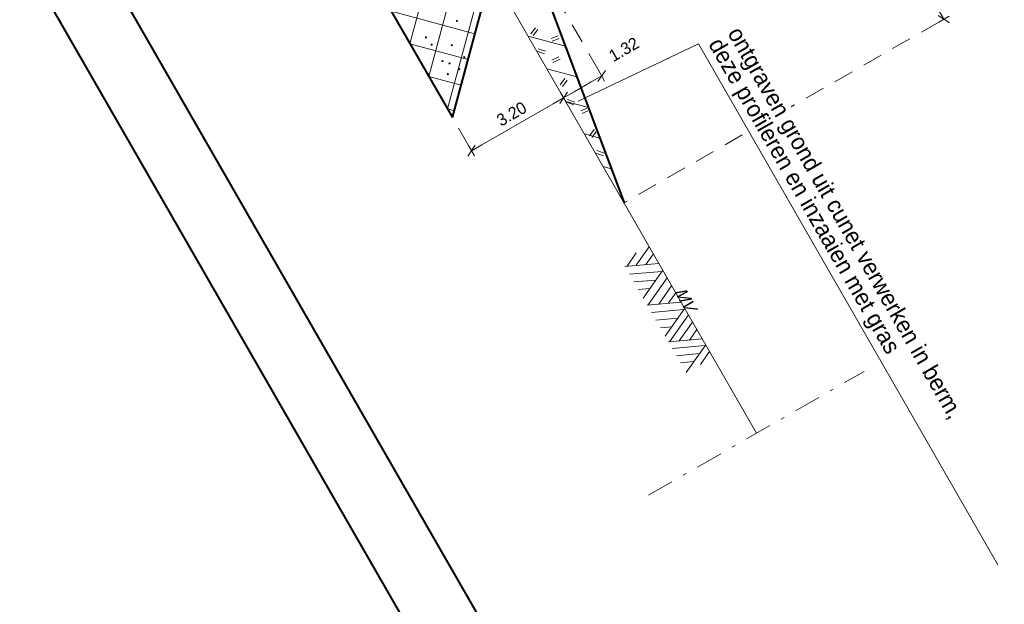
# Model space of a CAD drawing. Header units: metres. Extents: x 148742 to 148951, y 485553 to 485794.
# Tile 3 of 53: x 148809 to 148839, y 485600 to 485618. Entities that reach past the tile are written whole.
import ezdxf

# ---------------------------------------------------------------- set-up
doc = ezdxf.new("R2010")
doc.units = ezdxf.units.M
doc.header["$MEASUREMENT"] = 0
doc.linetypes.add('DGN Style 2', pattern=[1, 0.6, -0.4])
doc.linetypes.add('DGN Style 4', pattern=[1.6, 0.8, -0.4, 0, -0.4])
doc.layers.get('Defpoints').update_dxf_attribs({"color": 253, "lineweight": 13})
for name, color, linetype, lineweight in [('BWR-best-maaiveldhoogte', 2, 'Continuous', 13), ('BWR-best-situatie', 2, 'Continuous', 13), ('BWR-nieuw-raster-profielen', 7, 'Continuous', 0), ('WVB-alg-onderhoek', 7, 'Continuous', 30), ('WVB-dim-terr-maatvoering 018', 7, 'Continuous', 13), ('WVB-pen-brm-dik 018', 6, 'Continuous', 13), ('WVB-pen-brm-dik 035', 6, 'Continuous', 40), ('WVB-pen-dik 035', 1, 'Continuous', 40), ('WVB-raster-60%', 253, 'Continuous', 30)]:
    doc.layers.add(name, color=color, linetype=linetype, lineweight=lineweight)
doc.styles.add('1 50   0.18', font='WORKING.shx', dxfattribs={"height": 0.09})
doc.styles.add('1 50   0.18_0', font='WORKING.shx')
doc.styles.add('1 50   0.25', font='WORKING.shx', dxfattribs={"height": 0.125})
doc.styles.add('1 500   0.18', font='WORKING.shx', dxfattribs={"height": 0.9})
doc.dimstyles.new('TER 1 50', dxfattribs={"dimtxt": 0.09, "dimasz": 0.09, "dimexe": 0.045, "dimexo": 0.0625, "dimgap": 0.045, "dimtad": 1, "dimzin": 0, "dimdsep": 46, "dimtxsty": '1 50   0.18', "dimblk": 'TerminatorOpen_0.5', "dimcen": 0, "dimclrd": 256, "dimclre": 256, "dimclrt": 1, "dimazin": 0, "dimtfac": 1, "dimtdec": 0, "dimtmove": 1, "dimatfit": 1, "dimldrblk": 'TerminatorOpen_0.5', "dimfxl": 0.045, "dimfxlon": 1, "dimfrac": 2, "dimtolj": 1, "dimtzin": 0, "dimlwd": -1, "dimlwe": -1, "dimarcsym": 0})

# ---------------------------------------------------------------- blocks, each defined once
blk = doc.blocks.new('MAAIV1')
at = {"layer": 'WVB-raster-60%', "lineweight": 0}
for p, q in [((-0.817, -0.311), (-0.962, 0)), ((-0.887, -0.464), (-0.672, 0)), ((-0.755, -0.177), (-0.835, 0)), ((-0.336, -0.464), (-0.553, 0)), ((-0.21, -0.451), (-0.419, 0)), ((-0.215, -0.464), (0, 0)), ((-0.083, -0.171), (-0.161, 0)), ((0.325, -0.464), (0.108, 0)), ((0.431, -0.45), (0.222, 0)), ((0.493, -0.315), (0.347, 0)), ((0.423, -0.464), (0.638, 0.002)), ((0.558, -0.176), (0.477, 0)), ((0.957, -0.464), (0.742, 0)), ((0.957, -0.216), (0.857, 0)), ((-0.749, -0.464), (-0.543, -0.021)), ((-0.143, -0.307), (-0.285, 0)), ((-0.087, -0.464), (0.118, -0.023)), ((0.539, -0.464), (0.746, -0.014)), ((0.666, -0.464), (0.81, -0.148)), ((-0.874, -0.435), (-0.977, -0.216)), ((-0.616, -0.464), (-0.476, -0.163)), ((0.046, -0.464), (0.184, -0.163)), ((0.788, -0.464), (0.872, -0.281)), ((-0.485, -0.464), (-0.411, -0.304)), ((0.181, -0.464), (0.252, -0.308))]:
    blk.add_line(p, q, dxfattribs=at)
blk = doc.blocks.new('_Oblique_0.5')
at = {"color": 0, "linetype": 'ByBlock', "lineweight": -2}
for p, q in [((0, 0), (-1, 0)), ((0.5, 0.25), (-0.5, -0.25))]:
    blk.add_line(p, q, dxfattribs=at)
blk = doc.blocks.new('*D65')
at = {"layer": 'Defpoints', "color": 0, "lineweight": 40, "transparency": 16777216}
for p in [(148824.817, 485619.73), (148837.132, 485617.579), (148827.779, 485612.206)]:
    blk.add_point(p, dxfattribs=at)
at = {"layer": 'WVB-dim-terr-maatvoering 018', "transparency": 16777216}
for p, q in [((148832.99, 485624.426), (148833.302, 485624.605)), ((148833.326, 485624.204), (148836.952, 485617.891)), ((148836.975, 485617.489), (148837.288, 485617.669))]:
    blk.add_line(p, q, dxfattribs=at)
at = {"layer": 'WVB-dim-terr-maatvoering 018', "transparency": 16777216, "xscale": 0.36, "yscale": 0.36, "zscale": 0.36}
for p, rotation in [((148833.146, 485624.516), 119.8783303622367), ((148837.132, 485617.579), 299.8783303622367)]:
    blk.add_blockref('_Oblique_0.5', p, dxfattribs=dict(at, rotation=rotation))
at = {"layer": 'WVB-dim-terr-maatvoering 018', "color": 7, "transparency": 16777216, "insert": (148835.451, 485621.227), "char_height": 0.36, "attachment_point": 5, "rotation": 299.8783, "style": '1 50   0.18_0'}
blk.add_mtext('\\A1;\\C7;8.00', dxfattribs=at)
blk = doc.blocks.new('TerminatorOpen_0.5')
at = {"color": 0, "linetype": 'ByBlock', "lineweight": -2}
for q in [(-1, 0.25), (-1, 0), (-1, -0.25)]:
    blk.add_line((0, 0), q, dxfattribs=at)
blk = doc.blocks.new('*D68')
at = {"layer": 'Defpoints', "color": 0, "lineweight": 40, "transparency": 16777216}
for p in [(148825.044, 485618.986), (148825.69, 485615.212), (148832.245, 485603.802)]:
    blk.add_point(p, dxfattribs=at)
at = {"layer": 'WVB-dim-terr-maatvoering 018', "transparency": 16777216}
for p, q in [((148826.745, 485616.025), (148826.924, 485615.713)), ((148826.522, 485615.69), (148826.002, 485615.391)), ((148825.779, 485615.056), (148825.6, 485615.368))]:
    blk.add_line(p, q, dxfattribs=at)
at = {"layer": 'WVB-dim-terr-maatvoering 018', "transparency": 16777216, "xscale": 0.36, "yscale": 0.36, "zscale": 0.36}
for p, rotation in [((148826.834, 485615.869), 29.87833036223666), ((148825.69, 485615.212), 209.8783303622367)]:
    blk.add_blockref('_Oblique_0.5', p, dxfattribs=dict(at, rotation=rotation))
at = {"layer": 'WVB-dim-terr-maatvoering 018', "color": 7, "transparency": 16777216, "insert": (148827.502, 485616.668), "char_height": 0.36, "attachment_point": 5, "rotation": 29.8783, "style": '1 50   0.18_0'}
blk.add_mtext('\\A1;\\C7;1.32', dxfattribs=at)
blk = doc.blocks.new('*D67')
at = {"layer": 'Defpoints', "color": 0, "lineweight": 40, "transparency": 16777216}
for p in [(148822.915, 485613.618), (148823.094, 485613.307), (148832.245, 485603.802)]:
    blk.add_point(p, dxfattribs=at)
at = {"layer": 'WVB-dim-terr-maatvoering 018', "transparency": 16777216}
for p, q in [((148825.779, 485615.056), (148825.6, 485615.368)), ((148825.378, 485615.032), (148823.227, 485613.797)), ((148823.005, 485613.462), (148822.825, 485613.774))]:
    blk.add_line(p, q, dxfattribs=at)
at = {"layer": 'WVB-dim-terr-maatvoering 018', "transparency": 16777216, "xscale": 0.36, "yscale": 0.36, "zscale": 0.36}
for p, rotation in [((148825.69, 485615.212), 29.87833036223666), ((148822.915, 485613.618), 209.8783303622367)]:
    blk.add_blockref('_Oblique_0.5', p, dxfattribs=dict(at, rotation=rotation))
at = {"layer": 'WVB-dim-terr-maatvoering 018', "color": 7, "transparency": 16777216, "insert": (148824.123, 485614.727), "char_height": 0.36, "attachment_point": 5, "rotation": 29.8783, "style": '1 50   0.18_0'}
blk.add_mtext('\\A1;\\C7;3.20', dxfattribs=at)

msp = doc.modelspace()

# ---------------------------------------------------------------- linework, layer by layer
at = {"layer": 'BWR-best-situatie'}
msp.add_line((148823.521, 485618.986), (148831.492, 485605.113), dxfattribs=at)
at = {"layer": 'BWR-nieuw-raster-profielen'}
for p, q in [((148821.065, 485616.838), (148822.246, 485621.206)), ((148821.629, 485615.857), (148822.809, 485620.225)), ((148822.192, 485614.876), (148823.373, 485619.244)), ((148820.501, 485617.819), (148823.022, 485617.137)), ((148824.846, 485617.321), (148824.707, 485617.132)), ((148824.913, 485617.271), (148824.775, 485617.082)), ((148824.624, 485617.066), (148825.744, 485616.764)), ((148825.313, 485616.996), (148825.528, 485617.075)), ((148825.341, 485616.918), (148825.558, 485616.998)), ((148821.065, 485616.838), (148822.813, 485616.365)), ((148824.897, 485616.61), (148825.116, 485616.533)), ((148824.924, 485616.688), (148825.144, 485616.612)), ((148825.335, 485616.348), (148825.545, 485616.449)), ((148825.369, 485616.272), (148825.58, 485616.373)), ((148825.188, 485616.085), (148826.088, 485615.842)), ((148821.629, 485615.857), (148822.604, 485615.593)), ((148825.727, 485615.788), (148825.588, 485615.599)), ((148825.794, 485615.738), (148825.655, 485615.549)), ((148825.804, 485615.155), (148826.025, 485615.079)), ((148822.192, 485614.876), (148822.396, 485614.821)), ((148825.751, 485615.104), (148826.433, 485614.92)), ((148825.777, 485615.077), (148825.997, 485615)), ((148826.215, 485614.815), (148826.386, 485614.897)), ((148826.25, 485614.739), (148826.416, 485614.819)), ((148826.608, 485614.255), (148826.469, 485614.066)), ((148826.315, 485614.123), (148826.778, 485613.998)), ((148826.664, 485614.19), (148826.536, 485614.016)), ((148826.658, 485613.544), (148826.878, 485613.467)), ((148826.685, 485613.622), (148826.906, 485613.546)), ((148826.879, 485613.142), (148827.122, 485613.076)), ((148827.442, 485612.161), (148827.465, 485612.155))]:
    msp.add_line(p, q, dxfattribs=at)
for centre in [(148822.479, 485617.525), (148821.549, 485617.03), (148821.718, 485616.811), (148822.322, 485616.796), (148822.044, 485616.317), (148822.699, 485616.437), (148822.255, 485616.246), (148822.546, 485616.073), (148822.208, 485615.921)]:
    msp.add_circle(centre, 0.0168, dxfattribs=at)
for centre, start, end in [((148821.612, 485615.919), 0, 360), ((148822.541, 485615.303), 138.0422, 191.7145)]:
    msp.add_arc(centre, 0.0168, start, end, dxfattribs=at)
at = {"layer": 'WVB-alg-onderhoek', "lineweight": 40}
msp.add_line((148742.988, 485735.068), (148847.602, 485552.98), dxfattribs=at)
at = {"layer": 'WVB-alg-onderhoek', "lineweight": 40, "flags": 128}
msp.add_lwpolyline([(148746.715, 485732.596), (148848.34, 485555.71), (148947.881, 485612.899), (148846.257, 485789.785)], close=True, dxfattribs=at)
at = {"layer": 'WVB-dim-terr-maatvoering 018', "linetype": 'DGN Style 2', "lineweight": 0}
for p, q in [((148826.745, 485616.025), (148824.666, 485619.643)), ((148836.975, 485617.489), (148832.537, 485614.94)), ((148822.825, 485613.774), (148822.341, 485614.617)), ((148831.066, 485614.094), (148827.506, 485612.049))]:
    msp.add_line(p, q, dxfattribs=at)
at = {"layer": 'WVB-dim-terr-maatvoering 018', "linetype": 'DGN Style 4', "lineweight": 0}
msp.add_line((148828.248, 485603.249), (148834.736, 485606.976), dxfattribs=at)
at = {"layer": 'WVB-pen-brm-dik 018', "ltscale": 0.5}
msp.add_line((148829.747, 485616.838), (148826.131, 485615.113), dxfattribs=at)
at = {"layer": 'WVB-pen-brm-dik 018'}
msp.add_line((148838.758, 485601.153), (148829.747, 485616.838), dxfattribs=at)
at = {"layer": 'WVB-pen-dik 035'}
for p, q in [((148813.174, 485630.571), (148822.341, 485614.617)), ((148822.341, 485614.617), (148823.521, 485618.986))]:
    msp.add_line(p, q, dxfattribs=at)
at = {"layer": 'WVB-pen-dik 035', "linetype": 'Continuous'}
msp.add_line((148824.666, 485619.643), (148827.506, 485612.049), dxfattribs=at)

# ---------------------------------------------------------------- block references
at = {"layer": 'WVB-raster-60%', "lineweight": 0, "xscale": 2.000000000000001, "yscale": 2.000000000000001, "zscale": 2.000000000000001, "rotation": 299.8783303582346}
msp.add_blockref('MAAIV1', (148829.224, 485609.061), dxfattribs=at)

# ---------------------------------------------------------------- texts
at = {"layer": 'BWR-best-maaiveldhoogte', "insert": (148829.004, 485609.387), "char_height": 0.36, "attachment_point": 7, "rotation": 299.901, "line_spacing_factor": 0.6, "style": '1 500   0.18'}
msp.add_mtext('\\FWORKING;\\Q20;MV', dxfattribs=at)
at = {"layer": 'WVB-pen-brm-dik 035', "insert": (148829.901, 485616.752), "char_height": 0.5, "attachment_point": 7, "rotation": 299.8828, "line_spacing_factor": 0.798413, "style": '1 50   0.25'}
msp.add_mtext('ontgraven grond uit cunet verwerken in berm,\\Pdeze profileren en inzaaien met gras', dxfattribs=at)

# ---------------------------------------------------------------- dimensions: what is measured, and where the dimension line sits
at = {"layer": 'WVB-dim-terr-maatvoering 018'}
for base, p1, p2, angle, picture, middle in [((148837.132, 485617.579), (148824.817, 485619.73), (148827.779, 485612.206), 299.8783, '*D65', (148835.451, 485621.227)), ((148822.915, 485613.618), (148832.245, 485603.802), (148823.094, 485613.307), 209.8783, '*D67', (148824.123, 485614.727))]:
    dim = msp.add_linear_dim(base=base, p1=p1, p2=p2, angle=angle, text='\\C7;<>', dimstyle='TER 1 50', override={"dimtxt": 0.36, "dimasz": 0.36, "dimexe": 0.18, "dimgap": 0.18, "dimtxsty": '1 50   0.18_0', "dimblk": '_Oblique_0.5', "dimclrt": 7, "dimtdec": 2, "dimtmove": 2, "dimatfit": 3, "dimfxl": 0.18}, dxfattribs=at)
    dim.commit()
    dim.dimension.update_dxf_attribs({"geometry": picture, "text_midpoint": middle})
dim = msp.add_linear_dim(base=(148825.69, 485615.212), p1=(148825.044, 485618.986), p2=(148832.245, 485603.802), angle=209.8783, text='\\C7;<>', dimstyle='TER 1 50', override={"dimtxt": 0.36, "dimasz": 0.36, "dimexe": 0.18, "dimgap": 0.18, "dimtxsty": '1 50   0.18_0', "dimblk": '_Oblique_0.5', "dimclrt": 7, "dimtdec": 2, "dimtmove": 2, "dimatfit": 3, "dimfxl": 0.18}, dxfattribs=at)
dim.commit()
dim.dimension.update_dxf_attribs({"geometry": '*D68', "text_midpoint": (148827.502, 485616.668), "dimtype": 160})

doc.saveas('drawing.dxf')
